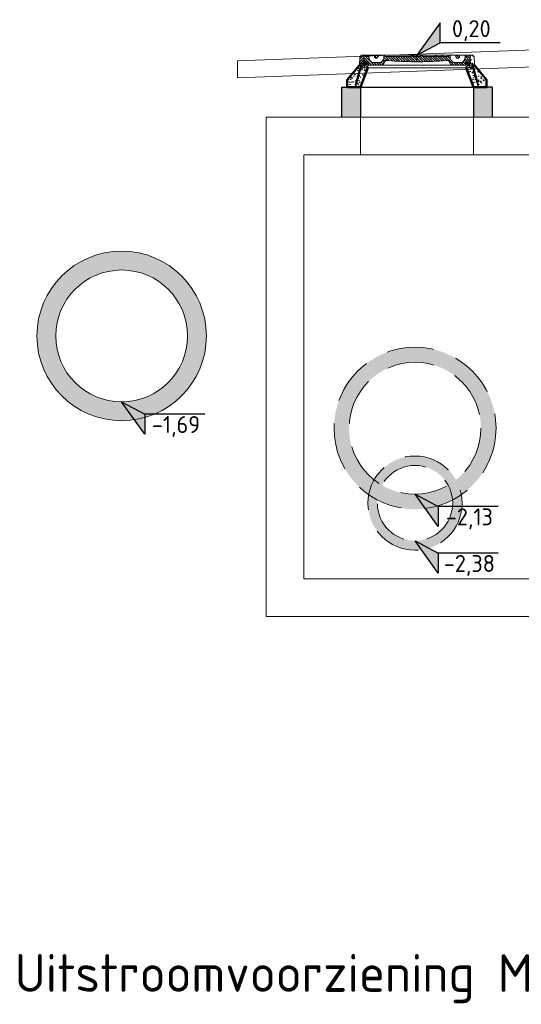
# Model space of a CAD drawing. Header units: metres. Extents: x 92403 to 95147, y 464428 to 465602.
# Tile 127 of 256: x 92601.84 to 92604.5, y 464965.62 to 464970.85. Entities that reach past the tile are written whole.
import ezdxf
from ezdxf.enums import TextEntityAlignment as Align

# ---------------------------------------------------------------- set-up
doc = ezdxf.new("R2010")
doc.units = ezdxf.units.M
for name, pattern in [('ACAD_ISO03W100', [30, 12, -18]), ('CONCEPT_DO_IPOR_Houtkwartier_13112020_ARCERINGEN$0$DASHED2', [0.375, 0.25, -0.125]), ('DASHED2', [0.375, 0.25, -0.125]), ('RI-HWA', [7.4, 5, -2.4])]:
    doc.linetypes.add(name, pattern=pattern)
doc.layers.get('0').update_dxf_attribs({"linetype": 'CONTINUOUS'})
for name, color, linetype, lineweight in [('B-WE-OG-BEBOUWING-GD', 7, 'CONTINUOUS', 50), ('B-XX-AL-HOOGTELABEL-S', 7, 'CONTINUOUS', 25), ('N-WE-OG-BEBOUWING-G', 7, 'CONTINUOUS', 25), ('X-XX-AL-DETAIL1-G', 7, 'CONTINUOUS', 18), ('X-XX-AL-DETAIL1-GD', 7, 'CONTINUOUS', 25), ('X-XX-AL-DETAIL2-G', 7, 'CONTINUOUS', 25), ('X-XX-AL-HOOGTELABEL-S', 7, 'CONTINUOUS', 25), ('X-XX-AL-RMB - profiel', 7, 'CONTINUOUS', 9), ('X-XX-AL-VERWIJZING-T50', 7, 'CONTINUOUS', 50)]:
    doc.layers.add(name, color=color, linetype=linetype, lineweight=lineweight)
doc.layers.add('B-WE-RI-GWA-V', color=7, linetype='CONTINUOUS', lineweight=18, true_color=0xff8400)
doc.layers.add('N-OI-RI-HWA_TRANSPORTLEIDING-G', color=7, linetype='RI-HWA', lineweight=35, true_color=0x007bff)
doc.styles.add('NLCS-ISO', font='NLCS-ISO.ttf')
doc.styles.add('NLCS-ISO-M10000-T50', font='NLCS-ISO.ttf', dxfattribs={"height": 50})
pattern_1 = [(45, (92604.173831, 464968.465841), (-0.006629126, 0.006629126), [])]

# ---------------------------------------------------------------- blocks, each defined once
blk = doc.blocks.new('SAL-HOOGTELABEL_02-SO')
for p, q in [((2.46, 3.44), (0, 0)), ((2.46, 1.31), (2.46, 3.44)), ((0, 0), (2.46, 1.31)), ((8.84, 1.31), (2.46, 1.31))]:
    blk.add_line(p, q)
blk.add_solid([(2.46, 3.44), (0, 0), (2.46, 1.31)])
at = {"style": 'NLCS-ISO'}
blk.add_attdef('...', text='', height=1.8, dxfattribs=at).set_placement((5.77, 2.62), align=Align.MIDDLE)

msp = doc.modelspace()

# ---------------------------------------------------------------- hatches: boundary and pattern name
at = {"layer": 'B-WE-RI-GWA-V'}
h = msp.add_hatch(color=256, dxfattribs=at)
h.dxf.hatch_style = 1
edge = h.paths.add_edge_path()
edge.add_arc((92602.382273, 464969.172682), 0.45, 0, 360)
edge = h.paths.add_edge_path(flags=16)
edge.add_arc((92602.382273, 464969.172682), 0.35, 0, 360)
at = {"layer": 'N-OI-RI-HWA_TRANSPORTLEIDING-G'}
h = msp.add_hatch(color=256, dxfattribs=at)
h.dxf.hatch_style = 1
h.paths.add_polyline_path([(92604.18564, 464968.32997, -0.03174822), (92604.139004, 464968.301668, -0.02063365), (92604.139685, 464968.285182, -0.02268596), (92604.138862, 464968.267061), (92604.189027, 464968.267061, 0.01813866), (92604.189685, 464968.285182, 0.0450613)])
h.paths.add_polyline_path([(92603.509685, 464968.682682, 0.24521154), (92603.693729, 464968.32997, -0.08408264), (92603.722193, 464968.40846, -0.22894465), (92603.589685, 464968.682682, -1), (92604.289685, 464968.682682, -0.22894465), (92604.157176, 464968.40846, -0.08408264), (92604.18564, 464968.32997, 0.24521154), (92604.369685, 464968.682682, 1)])
h.paths.add_polyline_path([(92603.722193, 464968.40846, 0.03591524), (92603.763675, 464968.380158, -0.59669139), (92604.115694, 464968.380158, 0.03591524), (92604.157176, 464968.40846, 0.58265184)], flags=17)
h.paths.add_polyline_path([(92603.763675, 464968.380158, -0.03591524), (92603.722193, 464968.40846, 0.08408264), (92603.693729, 464968.32997, 0.03174822), (92603.740365, 464968.301668, -0.1034434)])
h.paths.add_polyline_path([(92604.157176, 464968.40846, -0.03591524), (92604.115694, 464968.380158, -0.1034434), (92604.139004, 464968.301668, 0.03174822), (92604.18564, 464968.32997, 0.08408264)])
h.paths.add_polyline_path([(92603.739685, 464968.285182, -0.02063365), (92603.740365, 464968.301668, -0.03174822), (92603.693729, 464968.32997, 0.0450613), (92603.689685, 464968.285182, 0.45492927), (92603.973824, 464968.037524), (92603.939685, 464968.085182, -0.41421356)])
h.paths.add_polyline_path([(92604.189027, 464968.267061), (92604.138862, 464968.267061, -0.38788274), (92603.939685, 464968.085182), (92604.012888, 464968.04614, 0.30963256)])
h.paths.add_polyline_path([(92603.939685, 464968.332682, -0.13250079), (92603.763675, 464968.380158, 0.1034434), (92603.740365, 464968.301668, 0.15363162), (92603.994481, 464968.256188)])
h.paths.add_polyline_path([(92604.115694, 464968.380158, -0.13250079), (92603.939685, 464968.332682), (92604.058366, 464968.269384, 0.05062979), (92604.139004, 464968.301668, 0.1034434)])
at = {"layer": 'X-XX-AL-DETAIL1-GD', "lineweight": 5}
h = msp.add_hatch(dxfattribs=at)
h.set_pattern_fill('ANSI31', color=256, scale=0.075, style=0)
h.set_pattern_definition(pattern_1)
edge = h.paths.add_edge_path()
edge.add_line((92603.657565, 464970.595412), (92603.689297, 464970.595412))
edge.add_line((92603.689297, 464970.595412), (92603.690065, 464970.617412))
edge.add_line((92603.690065, 464970.617412), (92603.680065, 464970.617412))
edge.add_line((92603.680065, 464970.617412), (92603.68094, 464970.607412))
edge.add_line((92603.68094, 464970.607412), (92603.673556, 464970.607412))
edge.add_arc((92603.673556, 464970.611412), 0.004, 175, 270, ccw=False)
edge.add_line((92603.669571, 464970.611761), (92603.669923, 464970.615782))
edge.add_arc((92603.668428, 464970.615912), 0.0015, 355, 450)
edge.add_line((92603.668428, 464970.617412), (92603.665065, 464970.617412))
edge.add_line((92603.665065, 464970.617412), (92603.665065, 464970.627412))
edge.add_line((92603.665065, 464970.627412), (92603.670173, 464970.627412))
edge.add_line((92603.670173, 464970.627412), (92603.665565, 464970.662412))
edge.add_line((92603.665565, 464970.662412), (92603.651693, 464970.662412))
edge.add_line((92603.651693, 464970.662412), (92603.650086, 464970.656412))
edge.add_line((92603.650086, 464970.656412), (92603.647074, 464970.656412))
edge.add_line((92603.647074, 464970.656412), (92603.645065, 464970.610412))
edge.add_line((92603.645065, 464970.610412), (92603.650329, 464970.610412))
edge.add_arc((92603.650329, 464970.604412), 0.006, 7.5, 90, ccw=False)
edge.add_line((92603.656277, 464970.605195), (92603.657565, 464970.595412))
h = msp.add_hatch(dxfattribs=at)
h.set_pattern_fill('ANSI31', color=256, scale=0.075, angle=90, style=0)
h.set_pattern_definition([(135, (92604.584379, 464968.926172), (-0.006629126, -0.006629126), [])])
h.paths.add_polyline_path([(92604.155779, 464970.656412), (92604.155779, 464970.662412), (92604.175779, 464970.662412), (92604.175779, 464970.656412, -1)], flags=17)
h.paths.add_polyline_path([(92604.228957, 464970.627412), (92604.208303, 464970.627412), (92604.206815, 464970.610412), (92604.137589, 464970.610412, -0.26794919), (92604.128928, 464970.615412), (92604.117959, 464970.634412), (92604.105065, 464970.634412, -0.02108305), (92603.961892, 464970.628371), (92603.950065, 464970.628412), (92603.950065, 464970.659412), (92603.952969, 464970.659412), (92603.952969, 464970.656412), (92603.968359, 464970.656412), (92603.968359, 464970.659412), (92603.977987, 464970.659412), (92603.979787, 464970.657612), (92603.979787, 464970.656412), (92604.119815, 464970.656412), (92604.123279, 464970.662412), (92604.125779, 464970.662412), (92604.125779, 464970.656412, 0.23606798), (92604.141779, 464970.624412), (92604.189779, 464970.624412, 0.23606798), (92604.205779, 464970.656412), (92604.205779, 464970.662412), (92604.208332, 464970.662412), (92604.208427, 464970.662317), (92604.211498, 464970.656412), (92604.217601, 464970.656412), (92604.221065, 464970.662412), (92604.233565, 464970.662412)])
h.paths.add_polyline_path([(92603.795065, 464970.634412), (92603.782172, 464970.634412), (92603.771202, 464970.615412, -0.26794919), (92603.762542, 464970.610412), (92603.693315, 464970.610412), (92603.691828, 464970.627412), (92603.671173, 464970.627412), (92603.666565, 464970.662412), (92603.679065, 464970.662412), (92603.682529, 464970.656412), (92603.688633, 464970.656412), (92603.691753, 464970.662412), (92603.694351, 464970.662412), (92603.694351, 464970.656412, 0.23606798), (92603.710351, 464970.624412), (92603.758351, 464970.624412, 0.23606798), (92603.774351, 464970.656412), (92603.774351, 464970.662412), (92603.776851, 464970.662412), (92603.780315, 464970.656412), (92603.920343, 464970.656412), (92603.920343, 464970.659412), (92603.931771, 464970.659412), (92603.931771, 464970.656412), (92603.94526, 464970.656412), (92603.94526, 464970.659412), (92603.950065, 464970.659412), (92603.950065, 464970.628412), (92603.938239, 464970.628371, -0.02108305)])
h.paths.add_polyline_path([(92603.744351, 464970.662412), (92603.744351, 464970.656412, -1), (92603.724351, 464970.656412), (92603.724351, 464970.662412)])
h = msp.add_hatch(dxfattribs=at)
h.set_pattern_fill('ANSI31', color=256, scale=0.075, style=0)
h.set_pattern_definition(pattern_1)
edge = h.paths.add_edge_path()
edge.add_line((92604.210833, 464970.595412), (92604.210065, 464970.617412))
edge.add_line((92604.210828, 464970.595412), (92604.242565, 464970.595412))
edge.add_line((92604.243853, 464970.605195), (92604.242565, 464970.595412))
edge.add_arc((92604.249802, 464970.604412), 0.006, 90, 172.5)
edge.add_line((92604.255065, 464970.610412), (92604.253057, 464970.656412))
edge.add_line((92604.255065, 464970.610412), (92604.249802, 464970.610412))
edge.add_line((92604.220065, 464970.617412), (92604.210065, 464970.617412))
edge.add_arc((92604.226575, 464970.611412), 0.004, 270, 365)
edge.add_arc((92604.231702, 464970.615912), 0.0015, 90, 185)
edge.add_line((92604.226575, 464970.607412), (92604.21919, 464970.607412))
edge.add_line((92604.23056, 464970.611761), (92604.230208, 464970.615782))
edge.add_line((92604.21919, 464970.607412), (92604.220065, 464970.617412))
edge.add_line((92604.235065, 464970.617412), (92604.235065, 464970.627412))
edge.add_line((92604.235065, 464970.617412), (92604.231702, 464970.617412))
edge.add_line((92604.229957, 464970.627412), (92604.234565, 464970.662412))
edge.add_line((92604.235065, 464970.627412), (92604.229957, 464970.627412))
edge.add_line((92604.248437, 464970.662412), (92604.234565, 464970.662412))
edge.add_line((92604.250045, 464970.656412), (92604.248437, 464970.662412))
edge.add_line((92604.253057, 464970.656412), (92604.250045, 464970.656412))
h = msp.add_hatch(dxfattribs=at)
h.set_pattern_fill('AR-CONC', color=256, scale=0.008, style=0)
h.set_pattern_definition([(50, (92604.17383, 464968.46584), (0.0573808, -0.0050202), [0.006, -0.066]), (355, (92604.17383, 464968.46584), (-0.0111001, 0.0601754), [0.0048, -0.0528]), (100.4514, (92604.17861, 464968.46542), (0.0462808, 0.0551552), [0.0050992, -0.0560914]), (46.1842, (92604.17383, 464968.48184), (0.0853793, -0.0132415), [0.009, -0.099]), (96.6356, (92604.180946, 464968.48074), (0.074773, 0.0779294), [0.0076488, -0.084137]), (351.184, (92604.17383, 464968.48184), (0.074773, 0.0779295), [0.0072, -0.0792]), (21, (92604.18183, 464968.47784), (0.0477526, -0.0322095), [0.006, -0.066]), (326, (92604.18183, 464968.47784), (0.0194652, 0.058012), [0.0048, -0.0528]), (71.4514, (92604.18581, 464968.475156), (0.0672178, 0.0258024), [0.0050992, -0.0560914]), (37.5, (92604.17383, 464968.46584), (0.00097279, 0.0266315), [0, -0.05216, 0, -0.0536, 0, -0.053]), (7.5, (92604.17383, 464968.46584), (0.02104556, 0.03155294), [0, -0.03056, 0, -0.05096, 0, -0.0202]), (327.5, (92604.15599, 464968.46584), (0.0427058, -0.0018044), [0, -0.02, 0, -0.0624, 0, -0.0828]), (317.5, (92604.14799, 464968.46584), (0.0466549, 0.0080084), [0, -0.026, 0, -0.04144, 0, -0.0588])])
edge = h.paths.add_edge_path()
edge.add_arc((92604.267218, 464970.533367), 0.003, 346.138379, 360)
edge.add_arc((92604.267218, 464970.533367), 0.003, 360, 405.445468)
edge.add_line((92604.269323, 464970.535505), (92604.266524, 464970.545401))
edge.add_arc((92604.263713, 464970.546449), 0.003, 339.560677, 360)
edge.add_arc((92604.263713, 464970.546449), 0.003, 360, 412.023171)
edge.add_line((92604.265559, 464970.548814), (92604.2482, 464970.610194))
edge.add_arc((92604.249802, 464970.604412), 0.006, 450, 465.488979, ccw=False)
edge.add_line((92604.249802, 464970.610412), (92604.255065, 464970.610412))
edge.add_line((92604.255065, 464970.610412), (92604.320065, 464970.532948))
edge.add_line((92604.320065, 464970.532948), (92604.320065, 464970.492412))
edge.add_line((92604.320065, 464970.492412), (92604.250065, 464970.492412))
edge.add_line((92604.250065, 464970.492412), (92604.210833, 464970.595412))
edge.add_line((92604.210833, 464970.595412), (92604.242565, 464970.595412))
edge.add_line((92604.242565, 464970.595412), (92604.243702, 464970.60405))
edge.add_line((92604.243702, 464970.60405), (92604.244738, 464970.600388))
edge.add_arc((92604.247714, 464970.600007), 0.003, 532.698992, 578.884856)
edge.add_line((92604.245379, 464970.598124), (92604.247139, 464970.591899))
edge.add_arc((92604.250065, 464970.591234), 0.003, 527.197207, 540)
edge.add_arc((92604.250065, 464970.591234), 0.003, 540, 584.38664)
edge.add_line((92604.247921, 464970.589136), (92604.271673, 464970.505152))
edge.add_ellipse((92604.274571, 464970.505928), major_axis=(-0.002898, -0.000776), ratio=0.78801075, start_angle=0, end_angle=89.27747)
edge.add_ellipse((92604.274571, 464970.505928), major_axis=(-0.002898, -0.000776), ratio=0.78801075, start_angle=89.27747, end_angle=180)
edge.add_line((92604.277468, 464970.506705), (92604.277482, 464970.506708))
edge.add_ellipse((92604.274571, 464970.505928), major_axis=(-0.002898, -0.000776), ratio=0.78801075, start_angle=181.248119, end_angle=271.861115, ccw=False)
edge.add_line((92604.277454, 464970.506754), (92604.270131, 464970.532648))
h.paths.add_polyline_path([(92603.580065, 464970.532948), (92603.645065, 464970.610412), (92603.650329, 464970.610412, -0.06768651), (92603.651931, 464970.610194), (92603.634571, 464970.548814, 0.23097468), (92603.633417, 464970.546449, 0.08942057), (92603.633606, 464970.545401), (92603.630807, 464970.535505, 0.20093378), (92603.629912, 464970.533367, 1), (92603.635912, 464970.533367, 0.29677338), (92603.634127, 464970.53611), (92603.636195, 464970.543457, 0.43612381), (92603.639417, 464970.546449, 0.28112401), (92603.637788, 464970.549117), (92603.64887, 464970.588483, 0.54009846), (92603.653066, 464970.591234, 0.0559209), (92603.652991, 464970.591899), (92603.654752, 464970.598124, 0.20429699), (92603.655392, 464970.600388), (92603.656428, 464970.60405), (92603.657565, 464970.595412), (92603.689297, 464970.595412), (92603.650065, 464970.492412), (92603.580065, 464970.492412)])
for points in [[(92603.668428, 464970.617412), (92603.665065, 464970.617412), (92603.665065, 464970.627412), (92603.68919, 464970.627412), (92603.690065, 464970.617412), (92603.680065, 464970.617412), (92603.68094, 464970.607412), (92603.673556, 464970.607412, -0.44001053), (92603.669571, 464970.611761), (92603.669923, 464970.615782, 0.44001053)], [(92604.235065, 464970.627412), (92604.21094, 464970.627412), (92604.210065, 464970.617412), (92604.220065, 464970.617412), (92604.21919, 464970.607412), (92604.226575, 464970.607412, 0.44001053), (92604.23056, 464970.611761), (92604.230208, 464970.615782, -0.44001053), (92604.231702, 464970.617412), (92604.235065, 464970.617412)]]:
    msp.add_hatch(color=256, dxfattribs=at).paths.add_polyline_path(points)
at = {"layer": 'X-XX-AL-DETAIL1-GD'}
h = msp.add_hatch(color=8, dxfattribs=at)
h.dxf.hatch_style = 1
h.paths.add_polyline_path([(92603.550065, 464970.492412), (92603.550065, 464970.333567), (92603.650065, 464970.333567), (92603.650065, 464970.492412)])
h = msp.add_hatch(color=8, dxfattribs=at)
h.dxf.hatch_style = 1
h.paths.add_polyline_path([(92604.250065, 464970.492412), (92604.250065, 464970.333567), (92604.350065, 464970.333567), (92604.350065, 464970.492412)])

# ---------------------------------------------------------------- linework, layer by layer
at = {"layer": 'B-WE-OG-BEBOUWING-GD'}
for points in [[(92603.645065, 464970.610412), (92603.580065, 464970.532948), (92603.580065, 464970.492412), (92603.650065, 464970.492412), (92603.689297, 464970.595412)], [(92604.210833, 464970.595412), (92604.250065, 464970.492412), (92604.320065, 464970.492412), (92604.320065, 464970.532948), (92604.255065, 464970.610412)]]:
    msp.add_lwpolyline(points, dxfattribs=at)
at = {"layer": 'N-WE-OG-BEBOUWING-G'}
for p, q in [((92603.550065, 464970.492412), (92603.580065, 464970.492412)), ((92604.350065, 464970.492412), (92604.320065, 464970.492412))]:
    msp.add_line(p, q, dxfattribs=at)
at = {"layer": 'N-WE-OG-BEBOUWING-G', "flags": 128}
for points in [[(92603.550065, 464970.492412), (92603.550065, 464970.333567)], [(92603.650065, 464970.492412), (92603.650065, 464970.333567)], [(92604.250065, 464970.492412), (92604.250065, 464970.333567)], [(92604.350065, 464970.492412), (92604.350065, 464970.333567)]]:
    msp.add_lwpolyline(points, dxfattribs=at)
at = {"layer": 'X-XX-AL-DETAIL1-G', "flags": 128}
for points in [[(92603.650065, 464970.333567), (92603.150065, 464970.333567), (92603.150065, 464968.102412)], [(92603.650065, 464970.333567), (92603.650065, 464970.133567), (92603.350065, 464970.133567), (92603.350065, 464968.782412)], [(92604.250065, 464970.333567), (92604.250065, 464970.133567)], [(92604.750065, 464969.232682), (92604.750065, 464970.333567), (92604.250065, 464970.333567)], [(92603.350065, 464968.182412), (92603.350065, 464967.882412), (92604.550065, 464967.882412), (92604.550065, 464970.133567)], [(92604.250065, 464970.133567), (92604.550065, 464970.133567)], [(92603.150065, 464968.102412), (92603.150065, 464967.682412), (92604.750065, 464967.682412), (92604.750065, 464968.232682)]]:
    msp.add_lwpolyline(points, dxfattribs=at)
at = {"layer": 'X-XX-AL-DETAIL1-G', "linetype": 'ACAD_ISO03W100', "ltscale": 0.1, "flags": 128}
for points in [[(92603.650065, 464970.333567), (92604.250065, 464970.333567)], [(92603.650065, 464970.133567), (92604.250065, 464970.133567)], [(92603.350065, 464968.782412), (92603.350065, 464968.182412)]]:
    msp.add_lwpolyline(points, dxfattribs=at)
at = {"layer": 'X-XX-AL-DETAIL1-G'}
for radius in [0.45, 0.35]:
    msp.add_circle((92602.382273, 464969.172682), radius, dxfattribs=at)
at = {"layer": 'X-XX-AL-DETAIL1-G', "linetype": 'CONCEPT_DO_IPOR_Houtkwartier_13112020_ARCERINGEN$0$DASHED2'}
for centre, radius in [((92603.939685, 464968.682682), 0.43), ((92603.939685, 464968.682682), 0.35), ((92603.939685, 464968.285182), 0.25), ((92603.939685, 464968.285182), 0.2)]:
    msp.add_circle(centre, radius, dxfattribs=at)
at = {"layer": 'X-XX-AL-DETAIL1-GD', "lineweight": 5}
for p, q in [((92603.645065, 464970.610412), (92603.647074, 464970.656412)), ((92603.650086, 464970.656412), (92603.647074, 464970.656412)), ((92603.650086, 464970.656412), (92603.651693, 464970.662412)), ((92603.665565, 464970.662412), (92603.651693, 464970.662412)), ((92603.670173, 464970.627412), (92603.665565, 464970.662412)), ((92603.843851, 464970.662412), (92603.666565, 464970.662412)), ((92604.05584, 464970.662412), (92603.844291, 464970.662412)), ((92604.048315, 464970.656412), (92604.044851, 464970.662412)), ((92604.052815, 464970.656412), (92604.056279, 464970.662412)), ((92604.233565, 464970.662412), (92604.056279, 464970.662412)), ((92604.081815, 464970.656412), (92604.078351, 464970.662412)), ((92604.086315, 464970.656412), (92604.089779, 464970.662412)), ((92604.115315, 464970.656412), (92604.111851, 464970.662412)), ((92604.208378, 464970.662412), (92604.211498, 464970.656412)), ((92604.229957, 464970.627412), (92604.234565, 464970.662412)), ((92604.248437, 464970.662412), (92604.234565, 464970.662412)), ((92604.250045, 464970.656412), (92604.248437, 464970.662412)), ((92604.253057, 464970.656412), (92604.250045, 464970.656412)), ((92604.255065, 464970.610412), (92604.253057, 464970.656412)), ((92603.622662, 464970.506705), (92603.654015, 464970.617564)), ((92603.624171, 464970.500747), (92603.658393, 464970.622311)), ((92603.628458, 464970.505152), (92603.659811, 464970.616011)), ((92603.650329, 464970.610412), (92603.645065, 464970.610412)), ((92603.651117, 464970.61834), (92603.662708, 464970.615234)), ((92603.656277, 464970.605195), (92603.657565, 464970.595412)), ((92603.657565, 464970.595412), (92603.689297, 464970.595412)), ((92603.670173, 464970.627412), (92603.665065, 464970.627412)), ((92603.665065, 464970.617412), (92603.665065, 464970.627412)), ((92603.68919, 464970.627412), (92603.665065, 464970.627412)), ((92603.668428, 464970.617412), (92603.665065, 464970.617412)), ((92603.669571, 464970.611761), (92603.669923, 464970.615782)), ((92603.68094, 464970.607412), (92603.673556, 464970.607412)), ((92603.690065, 464970.617412), (92603.680065, 464970.617412)), ((92603.68094, 464970.607412), (92603.680065, 464970.617412)), ((92603.690065, 464970.617412), (92603.68919, 464970.627412)), ((92603.689297, 464970.595412), (92603.690065, 464970.617412)), ((92603.689297, 464970.595412), (92604.210833, 464970.595412)), ((92604.206815, 464970.610412), (92603.693315, 464970.610412)), ((92604.210065, 464970.617412), (92604.21094, 464970.627412)), ((92604.210833, 464970.595412), (92604.210065, 464970.617412)), ((92604.220065, 464970.617412), (92604.210065, 464970.617412)), ((92604.210828, 464970.595412), (92604.242565, 464970.595412)), ((92604.21094, 464970.627412), (92604.235065, 464970.627412)), ((92604.21919, 464970.607412), (92604.220065, 464970.617412)), ((92604.226575, 464970.607412), (92604.21919, 464970.607412)), ((92604.235065, 464970.627412), (92604.229957, 464970.627412)), ((92604.23056, 464970.611761), (92604.230208, 464970.615782)), ((92604.235065, 464970.617412), (92604.231702, 464970.617412)), ((92604.235065, 464970.617412), (92604.235065, 464970.627412)), ((92604.249013, 464970.61834), (92604.237422, 464970.615234)), ((92604.271673, 464970.505152), (92604.24032, 464970.616011)), ((92604.275959, 464970.500747), (92604.241737, 464970.622311)), ((92604.243853, 464970.605195), (92604.242565, 464970.595412)), ((92604.277468, 464970.506705), (92604.246115, 464970.617564)), ((92604.255065, 464970.610412), (92604.249802, 464970.610412)), ((92603.619764, 464970.507481), (92603.631355, 464970.504375)), ((92604.280366, 464970.507481), (92604.268775, 464970.504375))]:
    msp.add_line(p, q, dxfattribs=at)
for points in [[(92603.693315, 464970.610412), (92603.691828, 464970.627412), (92603.671173, 464970.627412), (92603.666565, 464970.662412), (92603.679065, 464970.662412), (92603.682529, 464970.656412), (92603.688633, 464970.656412), (92603.691753, 464970.662412)], [(92603.776851, 464970.662412), (92603.780315, 464970.656412), (92603.920343, 464970.656412), (92603.920343, 464970.659412), (92603.931771, 464970.659412), (92603.931771, 464970.656412), (92603.94526, 464970.656412), (92603.94526, 464970.659412), (92603.952969, 464970.659412)], [(92603.961892, 464970.628371), (92603.950065, 464970.628412), (92603.950065, 464970.659412)]]:
    msp.add_lwpolyline(points, dxfattribs=at)
for points in [[(92603.694351, 464970.662412), (92603.694351, 464970.656412, 0.23606798), (92603.710351, 464970.624412), (92603.758351, 464970.624412, 0.23606798), (92603.774351, 464970.656412), (92603.774351, 464970.662412)], [(92603.744351, 464970.662412), (92603.744351, 464970.656412, -1), (92603.724351, 464970.656412), (92603.724351, 464970.662412)], [(92603.950065, 464970.628412), (92603.938239, 464970.628371, -0.02108305), (92603.795065, 464970.634412), (92603.782172, 464970.634412), (92603.771202, 464970.615412, -0.26794919), (92603.762542, 464970.610412)], [(92603.952969, 464970.659412), (92603.952969, 464970.656412), (92603.968359, 464970.656412), (92603.968359, 464970.659412), (92603.977987, 464970.659412), (92603.979787, 464970.657612), (92603.979787, 464970.656412), (92604.119815, 464970.656412), (92604.123279, 464970.662412), (92604.125779, 464970.662412), (92604.125779, 464970.656412, 0.23606798), (92604.141779, 464970.624412), (92604.189779, 464970.624412, 0.23606798), (92604.205779, 464970.656412), (92604.205779, 464970.662412), (92604.208332, 464970.662412), (92604.208427, 464970.662317), (92604.211498, 464970.656412), (92604.217601, 464970.656412), (92604.221065, 464970.662412), (92604.233565, 464970.662412), (92604.228957, 464970.627412), (92604.208303, 464970.627412), (92604.206815, 464970.610412), (92604.137589, 464970.610412, -0.26794919), (92604.128928, 464970.615412), (92604.117959, 464970.634412), (92604.105065, 464970.634412, -0.02108305)], [(92604.155779, 464970.656412), (92604.155779, 464970.662412), (92604.175779, 464970.662412), (92604.175779, 464970.656412, -1), (92604.155779, 464970.656412)]]:
    msp.add_lwpolyline(points, format="xyb", dxfattribs=at)
for centre in [(92603.650066, 464970.591234), (92603.652417, 464970.600007), (92604.247714, 464970.600007), (92604.250065, 464970.591234), (92603.632912, 464970.533367), (92603.636417, 464970.546449), (92604.263713, 464970.546449), (92604.267218, 464970.533367)]:
    msp.add_circle(centre, 0.003, dxfattribs=at)
for centre, radius, start, end in [((92603.961876, 464972.328371), 1.7, 270, 274.831672), ((92603.650329, 464970.604412), 0.006, 7.5, 90), ((92603.668428, 464970.615912), 0.0015, 355, 90), ((92603.673556, 464970.611412), 0.004, 175, 270), ((92604.226575, 464970.611412), 0.004, 270, 5), ((92604.231702, 464970.615912), 0.0015, 90, 185), ((92604.249802, 464970.604412), 0.006, 90, 172.5)]:
    msp.add_arc(centre, radius, start, end, dxfattribs=at)
at = {"layer": 'X-XX-AL-DETAIL1-GD', "lineweight": 5, "extrusion": (0, 0, -1)}
for centre, ratio in [((92603.656913, 464970.616787), 0.90630779), ((92603.62556, 464970.505928), 0.78801075)]:
    msp.add_ellipse(centre, major_axis=(0.002898, -0.000776), ratio=ratio, dxfattribs=at)
at = {"layer": 'X-XX-AL-DETAIL1-GD', "lineweight": 5}
for centre, ratio in [((92604.243218, 464970.616787), 0.90630779), ((92604.274571, 464970.505928), 0.78801075)]:
    msp.add_ellipse(centre, major_axis=(-0.002898, -0.000776), ratio=ratio, dxfattribs=at)
at = {"layer": 'X-XX-AL-DETAIL2-G', "linetype": 'DASHED2', "ltscale": 7, "flags": 128}
msp.add_lwpolyline([(92603.650065, 464970.492412), (92604.250065, 464970.492412)], dxfattribs=at)
at = {"layer": 'X-XX-AL-RMB - profiel', "flags": 128}
msp.add_lwpolyline([(92602.997561, 464970.633482), (92605.051856, 464970.709682), (92607.478685, 464970.632682), (92607.478685, 464970.54261), (92605.051837, 464970.619611), (92602.997561, 464970.543411), (92602.997561, 464970.633482)], dxfattribs=at)

# ---------------------------------------------------------------- block references
at = {"layer": 'B-XX-AL-HOOGTELABEL-S', "xscale": 0.05, "yscale": 0.05, "zscale": 0.05}
msp.add_blockref('SAL-HOOGTELABEL_02-SO', (92603.950065, 464970.662412), dxfattribs=at).add_auto_attribs({'...': '0,20'})
at = {"layer": 'X-XX-AL-HOOGTELABEL-S'}
ref = msp.add_blockref('SAL-HOOGTELABEL_02-SO', (92602.382273, 464968.822682), dxfattribs=dict(at, xscale=-0.05000000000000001, yscale=0.05, zscale=0.05, rotation=180))
ref.add_attrib('...', '-1,69', dxfattribs={"layer": '0', "height": 0.09, "style": 'NLCS-ISO'}).set_placement((92602.67091, 464968.691919), align=Align.MIDDLE)
ref = msp.add_blockref('SAL-HOOGTELABEL_02-SO', (92603.939685, 464968.332682), dxfattribs=dict(at, xscale=-0.05000000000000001, yscale=0.05, zscale=0.05, rotation=180))
ref.add_attrib('...', '-2,13', dxfattribs={"layer": '0', "height": 0.09, "style": 'NLCS-ISO'}).set_placement((92604.228322, 464968.201919), align=Align.MIDDLE)
ref = msp.add_blockref('SAL-HOOGTELABEL_02-SO', (92603.939685, 464968.085182), dxfattribs=dict(at, xscale=-0.05000000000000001, yscale=0.05, zscale=0.05, rotation=180))
ref.add_attrib('...', '-2,38', dxfattribs={"layer": '0', "height": 0.09, "style": 'NLCS-ISO'}).set_placement((92604.228322, 464967.954419), align=Align.MIDDLE)

# ---------------------------------------------------------------- texts
at = {"layer": 'X-XX-AL-VERWIJZING-T50', "insert": (92601.814139, 464965.630348), "char_height": 0.2, "width": 8.11306419, "attachment_point": 7, "style": 'NLCS-ISO-M10000-T50'}
msp.add_mtext('Uitstroomvoorziening Mariënpoelstraat Oost', dxfattribs=at)

doc.saveas('drawing.dxf')
